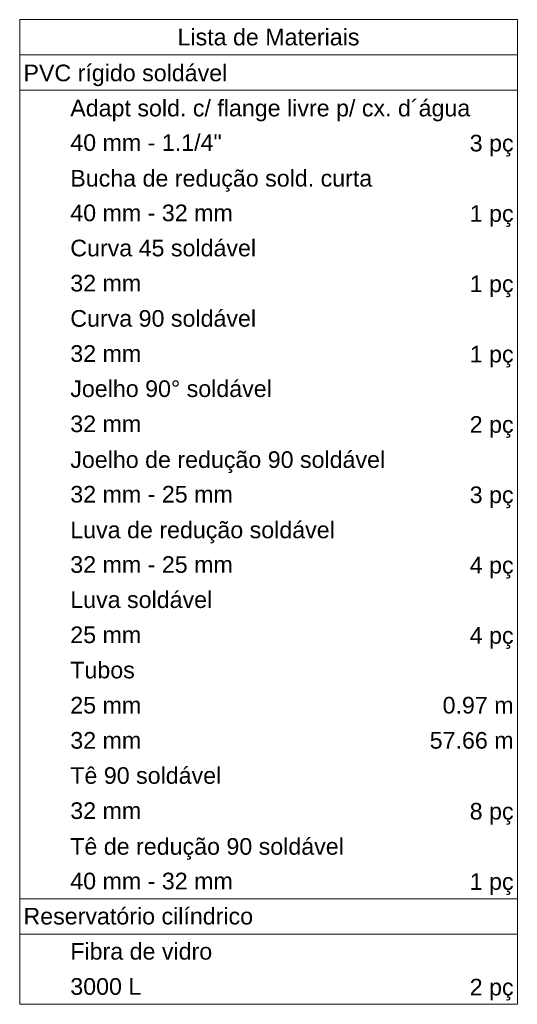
# Model space of a CAD drawing. Header units: millimetres. Extents: x 2637.1 to 2691.1, y 1460.1 to 1556.5.
# Tile 8 of 8: x 2684.6 to 2691.1, y 1540.4 to 1553.5. Entities that reach past the tile are written whole.
import ezdxf

# ---------------------------------------------------------------- set-up
doc = ezdxf.new("R2010")
doc.units = ezdxf.units.MM
doc.header["$MEASUREMENT"] = 0
doc.layers.add('DI-Tabelas', color=7, linetype='Continuous', lineweight=5)
doc.styles.add('Arial', font='txt')

msp = doc.modelspace()

# ---------------------------------------------------------------- linework, layer by layer
at = {"layer": 'DI-Tabelas'}
for p, q in [((2684.56, 1552.989), (2684.56, 1553.455)), ((2684.56, 1553.455), (2691.149, 1553.455)), ((2691.149, 1553.455), (2691.149, 1552.989)), ((2691.149, 1552.989), (2684.56, 1552.989)), ((2684.56, 1552.524), (2684.56, 1552.989)), ((2691.149, 1552.989), (2691.149, 1552.524)), ((2691.149, 1552.524), (2684.56, 1552.524)), ((2684.56, 1552.059), (2684.56, 1552.524)), ((2691.149, 1552.524), (2691.149, 1552.059)), ((2684.56, 1551.594), (2684.56, 1552.059)), ((2691.149, 1552.059), (2691.149, 1551.594)), ((2684.56, 1551.129), (2684.56, 1551.594)), ((2691.149, 1551.594), (2691.149, 1551.129)), ((2684.56, 1550.663), (2684.56, 1551.129)), ((2691.149, 1551.129), (2691.149, 1550.663)), ((2684.56, 1550.198), (2684.56, 1550.663)), ((2691.149, 1550.663), (2691.149, 1550.198)), ((2684.56, 1549.733), (2684.56, 1550.198)), ((2691.149, 1550.198), (2691.149, 1549.733)), ((2684.56, 1549.268), (2684.56, 1549.733)), ((2691.149, 1549.733), (2691.149, 1549.268)), ((2684.56, 1548.803), (2684.56, 1549.268)), ((2691.149, 1549.268), (2691.149, 1548.803)), ((2684.56, 1548.337), (2684.56, 1548.803)), ((2691.149, 1548.803), (2691.149, 1548.337)), ((2684.56, 1547.872), (2684.56, 1548.337)), ((2691.149, 1548.337), (2691.149, 1547.872)), ((2684.56, 1547.407), (2684.56, 1547.872)), ((2691.149, 1547.872), (2691.149, 1547.407)), ((2684.56, 1546.942), (2684.56, 1547.407)), ((2691.149, 1547.407), (2691.149, 1546.942)), ((2684.56, 1546.477), (2684.56, 1546.942)), ((2691.149, 1546.942), (2691.149, 1546.477)), ((2684.56, 1546.011), (2684.56, 1546.477)), ((2691.149, 1546.477), (2691.149, 1546.011)), ((2684.56, 1545.546), (2684.56, 1546.011)), ((2691.149, 1546.011), (2691.149, 1545.546)), ((2684.56, 1545.081), (2684.56, 1545.546)), ((2691.149, 1545.546), (2691.149, 1545.081)), ((2684.56, 1544.616), (2684.56, 1545.081)), ((2691.149, 1545.081), (2691.149, 1544.616)), ((2684.56, 1544.151), (2684.56, 1544.616)), ((2691.149, 1544.616), (2691.149, 1544.151)), ((2684.56, 1543.685), (2684.56, 1544.151)), ((2691.149, 1544.151), (2691.149, 1543.685)), ((2684.56, 1543.22), (2684.56, 1543.685)), ((2691.149, 1543.685), (2691.149, 1543.22)), ((2684.56, 1542.755), (2684.56, 1543.22)), ((2691.149, 1543.22), (2691.149, 1542.755)), ((2684.56, 1542.29), (2684.56, 1542.755)), ((2691.149, 1542.755), (2691.149, 1542.29)), ((2684.56, 1541.825), (2684.56, 1542.29)), ((2691.149, 1542.29), (2691.149, 1541.825)), ((2685.18, 1541.825), (2684.56, 1541.825)), ((2684.56, 1541.359), (2684.56, 1541.825)), ((2688.246, 1541.825), (2685.18, 1541.825)), ((2691.149, 1541.825), (2688.246, 1541.825)), ((2691.149, 1541.825), (2691.149, 1541.359)), ((2691.149, 1541.359), (2684.56, 1541.359)), ((2684.56, 1540.894), (2684.56, 1541.359)), ((2691.149, 1541.359), (2691.149, 1540.894)), ((2684.56, 1540.429), (2684.56, 1540.894)), ((2691.149, 1540.894), (2691.149, 1540.429)), ((2685.18, 1540.429), (2684.56, 1540.429)), ((2688.246, 1540.429), (2685.18, 1540.429)), ((2691.149, 1540.429), (2688.246, 1540.429))]:
    msp.add_line(p, q, dxfattribs=at)

# ---------------------------------------------------------------- texts
at = {"layer": 'DI-Tabelas', "char_height": 0.22, "line_spacing_factor": 0.6, "style": 'Arial'}
for s, insert, width, attachment_point in [('Lista de Materiais', (2687.854, 1553.112), 4.70215, 8), ('PVC rígido soldável', (2684.61, 1552.574), 5.26934, 7), ('Adapt sold. c/ flange livre p/ cx. d´água', (2685.23, 1552.109), 10.33916, 7), ('40 mm - 1.1/4"', (2685.23, 1551.716), 3.91436, 7), ('3 pç', (2691.099, 1551.644), 1.13408, 9), ('Bucha de redução sold. curta', (2685.23, 1551.179), 7.80498, 7), ('40 mm - 32 mm', (2685.23, 1550.786), 4.20059, 7), ('1 pç', (2691.099, 1550.713), 1.13408, 9), ('Curva 45 soldável', (2685.23, 1550.321), 4.80264, 7), ('32 mm', (2685.23, 1549.856), 1.83369, 7), ('1 pç', (2691.099, 1549.783), 1.13408, 9), ('Curva 90 soldável', (2685.23, 1549.39), 4.80264, 7), ('32 mm', (2685.23, 1548.925), 1.83369, 7), ('1 pç', (2691.099, 1548.853), 1.13408, 9), ('Joelho 90%%d soldável', (2685.23, 1548.46), 5.18936, 7), ('32 mm', (2685.23, 1547.995), 1.83369, 7), ('2 pç', (2691.099, 1547.922), 1.13408, 9), ('Joelho de redução 90 soldável', (2685.23, 1547.457), 8.13926, 7), ('32 mm - 25 mm', (2685.23, 1547.064), 4.20059, 7), ('3 pç', (2691.099, 1546.992), 1.13408, 9), ('Luva de redução soldável', (2685.23, 1546.527), 6.83818, 7), ('32 mm - 25 mm', (2685.23, 1546.134), 4.20059, 7), ('4 pç', (2691.099, 1546.061), 1.13408, 9), ('Luva soldável', (2685.23, 1545.669), 3.66914, 7), ('25 mm', (2685.23, 1545.204), 1.83369, 7), ('4 pç', (2691.099, 1545.131), 1.13408, 9), ('Tubos', (2685.23, 1544.738), 1.66758, 7), ('25 mm', (2685.23, 1544.273), 1.83369, 7), ('0.97 m', (2691.099, 1544.273), 1.83428, 9), ('32 mm', (2685.23, 1543.808), 1.83369, 7), ('57.66 m', (2691.099, 1543.808), 2.16797, 9), ('Tê 90 soldável', (2685.23, 1543.343), 3.90234, 7), ('32 mm', (2685.23, 1542.878), 1.83369, 7), ('8 pç', (2691.099, 1542.805), 1.13408, 9), ('Tê de redução 90 soldável', (2685.23, 1542.34), 7.07139, 7), ('40 mm - 32 mm', (2685.23, 1541.947), 4.20059, 7), ('1 pç', (2691.099, 1541.875), 1.13408, 9), ('Reservatório cilíndrico', (2684.61, 1541.482), 5.93555, 7), ('Fibra de vidro', (2685.23, 1541.017), 3.66826, 7), ('3000 L', (2685.23, 1540.552), 1.83516, 7), ('2 pç', (2691.099, 1540.479), 1.13408, 9)]:
    msp.add_mtext(s, dxfattribs=dict(at, insert=insert, width=width, attachment_point=attachment_point))

doc.saveas('drawing.dxf')
